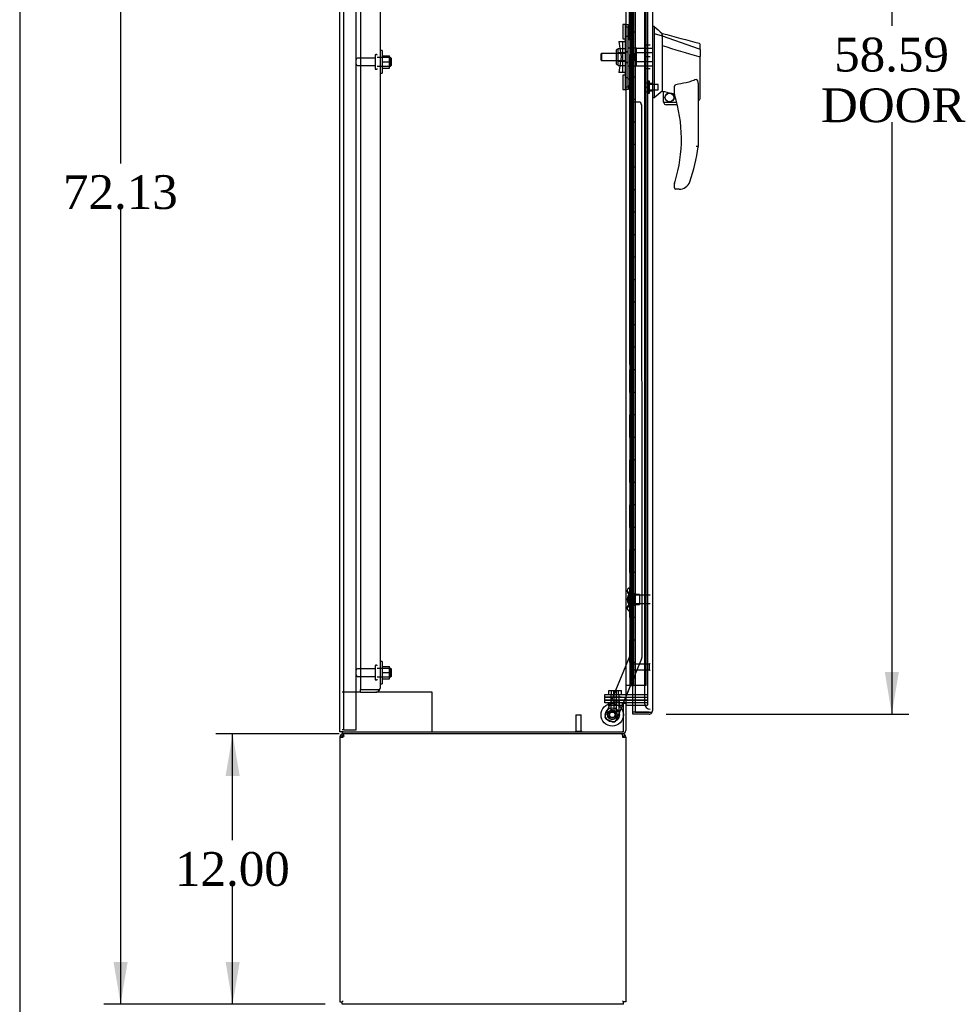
# Model space of a CAD drawing. Header units: inches. Extents: x 1 to 359, y -2 to 239.
# Tile 8 of 22: x 1 to 43, y 84 to 127. Entities that reach past the tile are written whole.
import ezdxf
from ezdxf.enums import TextEntityAlignment as Align
from ezdxf.lldxf.tags import DXFTag

# ---------------------------------------------------------------- set-up
doc = ezdxf.new("R2010")
doc.units = ezdxf.units.IN
doc.header["$MEASUREMENT"] = 0
for name, color, linetype in [('COM43133', 7, 'Continuous'), ('COM50521', 7, 'Continuous'), ('COM54746-56', 7, 'Continuous'), ('COM54928-3', 7, 'Continuous'), ('COM55702-58', 7, 'Continuous'), ('COM70096', 7, 'Continuous'), ('COM70099', 7, 'Continuous'), ('COM70219', 7, 'Continuous'), ('COM70838', 7, 'Continuous'), ('COM70839-2', 7, 'Continuous'), ('COM71153-2', 7, 'Continuous'), ('COM71155-5', 7, 'Continuous'), ('COM71156-2', 7, 'Continuous'), ('Default', 7, 'Continuous'), ('GSK86006', 7, 'Continuous'), ('HAN13064', 7, 'Continuous'), ('HAN13064_NUT', 7, 'Continuous'), ('HAN13064_SCREW', 7, 'Continuous'), ('HAN_NUT', 7, 'Continuous'), ('NTS16540', 7, 'Continuous'), ('NTS166105', 7, 'Continuous'), ('NTS18147', 7, 'Continuous'), ('ROL87452', 7, 'Continuous'), ('RVT17786', 7, 'Continuous'), ('RVT19000', 7, 'Continuous'), ('SCC180005', 7, 'Continuous'), ('SPC87322', 7, 'Continuous'), ('STD21878', 7, 'Continuous'), ('STD26094', 7, 'Continuous'), ('STD26265', 7, 'Continuous'), ('WAF25059', 7, 'Continuous'), ('WAF25376', 7, 'Continuous'), ('WAM30038', 7, 'Continuous')]:
    doc.layers.add(name, color=color, linetype=linetype)
doc.styles.add('SEACAD_Times_New_Roman', font='times.ttf')
tags = doc.linetypes.add('HIDDEN2', pattern=[0.1875, 0.125, -0.0625]).pattern_tags.tags
tags[6:7] = [DXFTag(74, 4), DXFTag(75, 0), DXFTag(340, '0'), DXFTag(46, 0.0), DXFTag(50, 0.0), DXFTag(44, 0.0), DXFTag(45, 0.0)]
tags[4:5] = [DXFTag(74, 4), DXFTag(75, 0), DXFTag(340, '0'), DXFTag(46, 0.0), DXFTag(50, 0.0), DXFTag(44, 0.0), DXFTag(45, 0.0)]
doc.dimstyles.new('HAMMOND_(STH_-_300x200)', dxfattribs={"dimtxt": 1.5, "dimasz": 1.875, "dimexe": 0.75, "dimexo": 0.75, "dimgap": 0.375, "dimtad": 0, "dimtih": 1, "dimtoh": 1, "dimzin": 0, "dimdsep": 46, "dimtxsty": 'SEACAD_Times_New_Roman', "dimblk1": '_SE_FILLED', "dimblk2": '_SE_FILLED', "dimsah": 1, "dimcen": 0.75, "dimadec": 0, "dimazin": 0, "dimtfac": 0.8, "dimtofl": 0, "dimtmove": 0, "dimatfit": 3, "dimfxl": 1, "dimtolj": 1, "dimtzin": 0, "dimarcsym": 0})

# ---------------------------------------------------------------- blocks, each defined once
blk = doc.blocks.new('SE3')
at = {"layer": 'COM43133', "color": 7, "linetype": 'HIDDEN2'}
for p, q in [((16.45, 153.317), (16.45, 97.567)), ((17.325, 153.257), (17.325, 97.627)), ((16.45, 97.442), (16.45, 97.567)), ((16.45, 97.567), (17.14, 97.567)), ((16.45, 97.567), (17.14, 97.567)), ((17.14, 97.567), (17.14, 97.567)), ((17.14, 97.567), (17.222, 97.567)), ((17.14, 97.567), (17.289, 97.567)), ((17.222, 97.567), (17.289, 97.518)), ((17.325, 97.627), (17.325, 97.627)), ((17.325, 97.627), (17.325, 97.627)), ((17.325, 97.627), (17.325, 97.627)), ((16.45, 97.442), (17.14, 97.442))]:
    blk.add_line(p, q, dxfattribs=at)
for start, end in [(323.806, 359.8792), (359.9411, 0), (270, 323.806)]:
    blk.add_arc((17.14, 97.627), 0.185, start, end, dxfattribs=at)
blk.add_open_spline([(17.289, 97.567), (17.301, 97.577), (17.31, 97.587), (17.319, 97.602), (17.321, 97.607), (17.324, 97.617), (17.325, 97.622), (17.325, 97.627)], degree=3, knots=[0, 0, 0, 0, 0.5, 0.5, 0.75, 0.75, 1, 1, 1, 1], dxfattribs=at)
at = {"layer": 'COM50521', "color": 7, "linetype": 'HIDDEN2'}
for p, q in [((16.45, 97.442), (15.638, 97.442)), ((19.495, 97.442), (17.14, 97.442)), ((19.638, 97.442), (19.495, 97.442)), ((19.638, 95.692), (19.638, 97.442))]:
    blk.add_line(p, q, dxfattribs=at)
at = {"layer": 'COM54746-56', "color": 7, "linetype": 'HIDDEN2'}
for p, q in [((28.479, 153.766), (28.479, 97.766)), ((28.579, 97.766), (28.579, 153.766)), ((29.134, 97.766), (29.134, 153.766)), ((28.412, 127.766), (28.412, 126.766)), ((28.417, 126.766), (28.417, 127.766)), ((28.54, 127.766), (28.54, 126.766)), ((28.443, 126.766), (28.412, 126.766)), ((28.412, 126.766), (28.412, 125.766)), ((28.488, 126.766), (28.488, 125.766)), ((28.529, 126.766), (28.529, 125.766)), ((28.443, 125.766), (28.412, 125.766)), ((28.412, 125.766), (28.412, 124.766)), ((28.417, 124.766), (28.417, 125.766)), ((28.54, 125.766), (28.54, 124.766)), ((28.443, 124.766), (28.412, 124.766)), ((28.412, 124.766), (28.412, 123.766)), ((28.488, 124.766), (28.488, 123.766)), ((28.529, 124.766), (28.529, 123.766)), ((28.443, 123.766), (28.412, 123.766)), ((28.412, 123.766), (28.412, 122.766)), ((28.417, 122.766), (28.417, 123.766)), ((28.54, 123.766), (28.54, 122.766)), ((28.443, 122.766), (28.412, 122.766)), ((28.412, 122.766), (28.412, 121.766)), ((28.488, 122.766), (28.488, 121.766)), ((28.529, 122.766), (28.529, 121.766)), ((28.443, 121.766), (28.412, 121.766)), ((28.412, 121.766), (28.412, 120.766)), ((28.417, 120.766), (28.417, 121.766)), ((28.54, 121.766), (28.54, 120.766)), ((28.443, 120.766), (28.412, 120.766)), ((28.412, 120.766), (28.412, 119.766)), ((28.488, 120.766), (28.488, 119.766)), ((28.529, 120.766), (28.529, 119.766)), ((28.443, 119.766), (28.412, 119.766)), ((28.412, 119.766), (28.412, 118.766)), ((28.417, 118.766), (28.417, 119.766)), ((28.54, 119.766), (28.54, 118.766)), ((28.443, 118.766), (28.412, 118.766)), ((28.412, 118.766), (28.412, 117.766)), ((28.488, 118.766), (28.488, 117.766)), ((28.529, 118.766), (28.529, 117.766)), ((28.443, 117.766), (28.412, 117.766)), ((28.412, 117.766), (28.412, 116.766)), ((28.417, 116.766), (28.417, 117.766)), ((28.54, 117.766), (28.54, 116.766)), ((28.443, 116.766), (28.412, 116.766)), ((28.412, 116.766), (28.412, 115.766)), ((28.488, 116.766), (28.488, 115.766)), ((28.529, 116.766), (28.529, 115.766)), ((28.443, 115.766), (28.412, 115.766)), ((28.412, 115.766), (28.412, 114.766)), ((28.417, 114.766), (28.417, 115.766)), ((28.54, 115.766), (28.54, 114.766)), ((28.443, 114.766), (28.412, 114.766)), ((28.412, 114.766), (28.412, 113.766)), ((28.488, 114.766), (28.488, 113.766)), ((28.529, 114.766), (28.529, 113.766)), ((28.443, 113.766), (28.412, 113.766)), ((28.412, 113.766), (28.412, 112.766)), ((28.417, 112.766), (28.417, 113.766)), ((28.54, 113.766), (28.54, 112.766)), ((28.443, 112.766), (28.412, 112.766)), ((28.412, 112.766), (28.412, 111.766)), ((28.488, 112.766), (28.488, 111.766)), ((28.529, 112.766), (28.529, 111.766)), ((28.443, 111.766), (28.412, 111.766)), ((28.412, 111.766), (28.412, 110.766)), ((28.417, 110.766), (28.417, 111.766)), ((28.54, 111.766), (28.54, 110.766)), ((28.443, 110.766), (28.412, 110.766)), ((28.412, 110.766), (28.412, 109.766)), ((28.488, 110.766), (28.488, 109.766)), ((28.529, 110.766), (28.529, 109.766)), ((28.443, 109.766), (28.412, 109.766)), ((28.412, 109.766), (28.412, 108.766)), ((28.417, 108.766), (28.417, 109.766)), ((28.54, 109.766), (28.54, 108.766)), ((28.443, 108.766), (28.412, 108.766)), ((28.412, 108.766), (28.412, 107.766)), ((28.488, 108.766), (28.488, 107.766)), ((28.529, 108.766), (28.529, 107.766)), ((28.443, 107.766), (28.412, 107.766)), ((28.412, 107.766), (28.412, 106.766)), ((28.417, 106.766), (28.417, 107.766)), ((28.54, 107.766), (28.54, 106.766)), ((28.443, 106.766), (28.412, 106.766)), ((28.412, 106.766), (28.412, 105.766)), ((28.488, 106.766), (28.488, 105.766)), ((28.529, 106.766), (28.529, 105.766)), ((28.443, 105.766), (28.412, 105.766)), ((28.412, 105.766), (28.412, 104.766)), ((28.417, 104.766), (28.417, 105.766)), ((28.54, 105.766), (28.54, 104.766)), ((28.443, 104.766), (28.412, 104.766)), ((28.412, 104.766), (28.412, 103.766)), ((28.488, 104.766), (28.488, 103.766)), ((28.529, 104.766), (28.529, 103.766)), ((28.443, 103.766), (28.412, 103.766)), ((28.412, 103.766), (28.412, 102.766)), ((28.417, 102.766), (28.417, 103.766)), ((28.54, 103.766), (28.54, 102.766)), ((28.443, 102.766), (28.412, 102.766)), ((28.412, 102.766), (28.412, 101.766)), ((28.488, 102.766), (28.488, 101.766)), ((28.529, 102.766), (28.529, 101.766)), ((28.443, 101.766), (28.412, 101.766)), ((28.412, 101.766), (28.412, 100.766)), ((28.417, 100.766), (28.417, 101.766)), ((28.54, 101.766), (28.54, 100.766)), ((28.443, 100.766), (28.412, 100.766)), ((28.412, 100.766), (28.412, 99.766)), ((28.488, 100.766), (28.488, 99.766)), ((28.529, 100.766), (28.529, 99.766)), ((28.443, 99.766), (28.412, 99.766)), ((28.412, 99.766), (28.412, 98.766)), ((28.417, 98.766), (28.417, 99.766)), ((28.54, 99.766), (28.54, 98.766)), ((28.443, 98.766), (28.412, 98.766)), ((28.412, 98.766), (28.412, 97.766)), ((28.488, 98.766), (28.488, 97.766)), ((28.529, 98.766), (28.529, 97.766)), ((28.467, 97.731), (28.467, 97.757)), ((28.467, 97.757), (28.517, 97.757)), ((28.517, 97.731), (28.467, 97.731)), ((28.479, 97.766), (28.479, 97.757)), ((28.542, 97.757), (28.517, 97.757)), ((28.542, 97.731), (28.517, 97.731)), ((28.542, 97.757), (28.592, 97.757)), ((28.592, 97.731), (28.542, 97.731)), ((28.579, 97.757), (28.579, 97.766)), ((28.592, 97.757), (28.592, 97.731)), ((28.648, 97.766), (29.134, 97.766))]:
    blk.add_line(p, q, dxfattribs=at)
at = {"layer": 'COM54746-56', "color": 7, "linetype": 'Continuous'}
for p, q in [((28.443, 126.766), (28.443, 127.766)), ((28.646, 126.766), (28.646, 127.766)), ((28.646, 126.766), (28.443, 126.766)), ((28.646, 126.766), (28.443, 126.766)), ((28.443, 125.766), (28.443, 126.766)), ((28.646, 125.766), (28.646, 126.766)), ((28.646, 125.766), (28.443, 125.766)), ((28.646, 125.766), (28.443, 125.766)), ((28.443, 124.766), (28.443, 125.766)), ((28.646, 124.766), (28.646, 125.766)), ((28.646, 124.766), (28.443, 124.766)), ((28.646, 124.766), (28.443, 124.766)), ((28.443, 123.766), (28.443, 124.766)), ((28.646, 123.766), (28.646, 124.766)), ((28.646, 123.766), (28.443, 123.766)), ((28.646, 123.766), (28.443, 123.766)), ((28.443, 122.766), (28.443, 123.766)), ((28.646, 122.766), (28.646, 123.766)), ((28.646, 122.766), (28.443, 122.766)), ((28.646, 122.766), (28.443, 122.766)), ((28.443, 121.766), (28.443, 122.766)), ((28.646, 121.766), (28.646, 122.766)), ((28.646, 121.766), (28.443, 121.766)), ((28.646, 121.766), (28.443, 121.766)), ((28.443, 120.766), (28.443, 121.766)), ((28.646, 120.766), (28.646, 121.766)), ((28.646, 120.766), (28.443, 120.766)), ((28.646, 120.766), (28.443, 120.766)), ((28.443, 119.766), (28.443, 120.766)), ((28.646, 119.766), (28.646, 120.766)), ((28.646, 119.766), (28.443, 119.766)), ((28.646, 119.766), (28.443, 119.766)), ((28.443, 118.766), (28.443, 119.766)), ((28.646, 118.766), (28.646, 119.766)), ((28.646, 118.766), (28.443, 118.766)), ((28.646, 118.766), (28.443, 118.766)), ((28.443, 117.766), (28.443, 118.766)), ((28.646, 117.766), (28.646, 118.766)), ((28.646, 117.766), (28.443, 117.766)), ((28.646, 117.766), (28.443, 117.766)), ((28.443, 116.766), (28.443, 117.766)), ((28.646, 116.766), (28.646, 117.766)), ((28.646, 116.766), (28.443, 116.766)), ((28.646, 116.766), (28.443, 116.766)), ((28.443, 115.766), (28.443, 116.766)), ((28.646, 115.766), (28.646, 116.766)), ((28.646, 115.766), (28.443, 115.766)), ((28.646, 115.766), (28.443, 115.766)), ((28.443, 114.766), (28.443, 115.766)), ((28.646, 114.766), (28.646, 115.766)), ((28.646, 114.766), (28.443, 114.766)), ((28.646, 114.766), (28.443, 114.766)), ((28.443, 113.766), (28.443, 114.766)), ((28.646, 113.766), (28.646, 114.766)), ((28.646, 113.766), (28.443, 113.766)), ((28.646, 113.766), (28.443, 113.766)), ((28.443, 112.766), (28.443, 113.766)), ((28.646, 112.766), (28.646, 113.766)), ((28.646, 112.766), (28.443, 112.766)), ((28.646, 112.766), (28.443, 112.766)), ((28.443, 111.766), (28.443, 112.766)), ((28.646, 111.766), (28.646, 112.766)), ((28.646, 111.766), (28.443, 111.766)), ((28.646, 111.766), (28.443, 111.766)), ((28.443, 110.766), (28.443, 111.766)), ((28.646, 110.766), (28.646, 111.766)), ((28.646, 110.766), (28.443, 110.766)), ((28.646, 110.766), (28.443, 110.766)), ((28.443, 109.766), (28.443, 110.766)), ((28.646, 109.766), (28.646, 110.766)), ((28.646, 109.766), (28.443, 109.766)), ((28.646, 109.766), (28.443, 109.766)), ((28.443, 108.766), (28.443, 109.766)), ((28.646, 108.766), (28.646, 109.766)), ((28.646, 108.766), (28.443, 108.766)), ((28.646, 108.766), (28.443, 108.766)), ((28.443, 107.766), (28.443, 108.766)), ((28.646, 107.766), (28.646, 108.766)), ((28.646, 107.766), (28.443, 107.766)), ((28.646, 107.766), (28.443, 107.766)), ((28.443, 106.766), (28.443, 107.766)), ((28.646, 106.766), (28.646, 107.766)), ((28.646, 106.766), (28.443, 106.766)), ((28.646, 106.766), (28.443, 106.766)), ((28.443, 105.766), (28.443, 106.766)), ((28.646, 105.766), (28.646, 106.766)), ((28.646, 105.766), (28.443, 105.766)), ((28.646, 105.766), (28.443, 105.766)), ((28.443, 104.766), (28.443, 105.766)), ((28.646, 104.766), (28.646, 105.766)), ((28.646, 104.766), (28.443, 104.766)), ((28.646, 104.766), (28.443, 104.766)), ((28.443, 103.766), (28.443, 104.766)), ((28.646, 103.766), (28.646, 104.766)), ((28.646, 103.766), (28.443, 103.766)), ((28.646, 103.766), (28.443, 103.766)), ((28.443, 102.766), (28.443, 103.766)), ((28.646, 102.766), (28.646, 103.766)), ((28.646, 102.766), (28.443, 102.766)), ((28.646, 102.766), (28.443, 102.766)), ((28.443, 101.766), (28.443, 102.766)), ((28.646, 101.766), (28.646, 102.766)), ((28.646, 101.766), (28.443, 101.766)), ((28.646, 101.766), (28.443, 101.766)), ((28.443, 100.766), (28.443, 101.766)), ((28.646, 100.766), (28.646, 101.766)), ((28.646, 100.766), (28.443, 100.766)), ((28.646, 100.766), (28.443, 100.766)), ((28.443, 99.766), (28.443, 100.766)), ((28.646, 99.766), (28.646, 100.766)), ((28.646, 99.766), (28.443, 99.766)), ((28.646, 99.766), (28.443, 99.766)), ((28.443, 98.766), (28.443, 99.766)), ((28.646, 98.766), (28.646, 99.766)), ((28.646, 98.766), (28.443, 98.766)), ((28.443, 97.766), (28.443, 98.766)), ((28.646, 98.766), (28.443, 98.766)), ((28.646, 97.766), (28.646, 98.766)), ((28.231, 97.766), (28.443, 97.766)), ((28.443, 97.766), (28.646, 97.766)), ((28.646, 97.766), (28.648, 97.766))]:
    blk.add_line(p, q, dxfattribs=at)
at = {"layer": 'COM54928-3', "color": 7, "linetype": 'Continuous'}
for p, q in [((15.543, 95.454), (15.543, 83.692)), ((15.543, 95.454), (15.686, 95.454)), ((15.648, 95.483), (15.573, 95.541)), ((15.686, 95.541), (15.686, 95.597)), ((15.686, 95.454), (15.686, 95.541)), ((28.088, 95.541), (28.088, 95.597)), ((28.088, 95.541), (28.088, 95.454)), ((28.088, 95.454), (28.231, 95.454)), ((28.126, 95.483), (28.201, 95.541)), ((28.231, 95.454), (28.231, 83.692)), ((15.543, 83.692), (15.638, 83.692)), ((15.638, 83.692), (15.686, 83.74)), ((15.638, 83.692), (15.686, 83.74)), ((15.638, 83.597), (15.638, 83.692)), ((28.136, 83.597), (15.638, 83.597)), ((28.136, 83.692), (28.088, 83.74)), ((28.136, 83.692), (28.088, 83.74)), ((28.231, 83.692), (28.136, 83.692)), ((28.136, 83.597), (28.136, 83.692))]:
    blk.add_line(p, q, dxfattribs=at)
for centre, radius, start, end in [((15.686, 95.454), 0.143, 142.4162, 180), ((15.686, 95.454), 0.143, 90, 142.4161), ((15.686, 95.454), 0.048, 142.4162, 180), ((15.686, 95.454), 0.048, 90, 142.4162), ((28.088, 95.454), 0.143, 37.5839, 90), ((28.088, 95.454), 0.048, 37.5838, 90), ((28.088, 95.454), 0.048, 0, 37.5838), ((28.088, 95.454), 0.143, 0, 37.5838)]:
    blk.add_arc(centre, radius, start, end, dxfattribs=at)
at = {"layer": 'COM54928-3', "color": 7, "linetype": 'HIDDEN2'}
blk.add_arc((15.748, 95.392), 0.11, 92.1547, 123.9357, dxfattribs=at)
at = {"layer": 'COM54928-3', "color": 7, "linetype": 'Continuous'}
for points in [[(15.744, 95.597), (15.734, 95.597), (15.724, 95.592), (15.705, 95.573), (15.696, 95.559), (15.686, 95.541)], [(28.088, 95.541), (28.079, 95.559), (28.069, 95.573), (28.05, 95.592), (28.04, 95.597), (28.031, 95.597)]]:
    blk.add_open_spline(points, degree=3, knots=[0, 0, 0, 0, 0.5, 0.5, 1, 1, 1, 1], dxfattribs=at)
at = {"layer": 'COM55702-58', "color": 7, "linetype": 'HIDDEN2'}
for p, q in [((15.71, 95.774), (15.71, 155.524)), ((16.263, 95.774), (16.263, 155.524)), ((15.71, 95.774), (15.638, 95.774)), ((15.71, 95.774), (15.826, 95.774)), ((15.826, 95.774), (16.076, 95.774)), ((16.076, 95.774), (16.263, 95.774))]:
    blk.add_line(p, q, dxfattribs=at)
at = {"layer": 'COM70096', "color": 7, "linetype": 'HIDDEN2'}
for p, q in [((27.299, 96.972), (27.299, 97.097)), ((27.299, 97.097), (28.049, 97.097)), ((29.198, 97.097), (28.049, 97.097)), ((28.049, 96.972), (27.299, 96.972)), ((28.088, 96.972), (28.049, 96.972))]:
    blk.add_line(p, q, dxfattribs=at)
at = {"layer": 'COM70099', "color": 7, "linetype": 'HIDDEN2'}
for p, q in [((27.299, 97.222), (27.299, 97.347)), ((27.299, 97.347), (28.049, 97.347)), ((28.049, 97.222), (27.299, 97.222)), ((28.049, 97.347), (29.198, 97.347)), ((28.049, 97.222), (29.198, 97.222))]:
    blk.add_line(p, q, dxfattribs=at)
at = {"layer": 'COM70219', "color": 7, "linetype": 'HIDDEN2'}
for p, q in [((29.073, 154.339), (29.073, 97.192)), ((29.073, 97.192), (29.073, 96.942))]:
    blk.add_line(p, q, dxfattribs=at)
blk.add_arc((29.323, 96.942), 0.25, 180, 270, dxfattribs=at)
at = {"layer": 'COM70838', "color": 7, "linetype": 'HIDDEN2'}
for p, q in [((28.216, 127.097), (28.341, 127.097)), ((28.216, 126.972), (28.216, 127.097)), ((28.216, 124.347), (28.216, 126.972)), ((28.341, 127.097), (28.341, 126.972)), ((28.341, 124.347), (28.341, 126.972)), ((27.929, 126.347), (28.099, 126.347)), ((27.929, 126.347), (28.029, 125.66)), ((28.099, 124.972), (28.099, 126.347)), ((28.099, 126.347), (28.202, 126.347)), ((28.029, 125.66), (27.929, 124.972)), ((28.099, 124.972), (27.929, 124.972)), ((28.213, 124.972), (28.099, 124.972)), ((28.216, 124.222), (28.216, 124.347)), ((28.341, 124.222), (28.216, 124.222)), ((28.341, 124.347), (28.341, 124.222))]:
    blk.add_line(p, q, dxfattribs=at)
for centre, start, end in [((28.099, 126.402), 331.9602, 0), ((28.099, 126.374), 346.4554, 0), ((28.099, 124.917), 0, 28.0398), ((28.099, 124.945), 0, 13.5446)]:
    blk.add_arc(centre, 0.117, start, end, dxfattribs=at)
at = {"layer": 'COM70839-2', "color": 7, "linetype": 'HIDDEN2'}
for p, q in [((28.403, 126.41), (28.416, 152.257)), ((28.473, 126.522), (28.473, 127.535)), ((28.403, 124.909), (28.416, 99.063)), ((28.403, 124.909), (28.403, 124.909)), ((28.473, 123.784), (28.473, 124.797)), ((28.473, 124.797), (28.473, 124.797)), ((28.81, 123.659), (28.599, 123.659)), ((28.81, 123.659), (28.599, 123.659)), ((28.935, 123.534), (28.947, 98.982)), ((28.935, 123.534), (28.935, 123.534)), ((28.416, 99.063), (27.317, 96.406)), ((28.416, 99.063), (27.317, 96.406)), ((28.938, 98.934), (27.807, 96.203)), ((28.938, 98.934), (28.126, 96.972)), ((28.113, 96.942), (27.807, 96.203)), ((27.644, 96.135), (27.384, 96.243)), ((27.644, 96.135), (27.384, 96.243))]:
    blk.add_line(p, q, dxfattribs=at)
at = {"layer": 'COM70839-2', "color": 7, "linetype": 'Continuous'}
blk.add_line((28.126, 96.972), (28.113, 96.942), dxfattribs=at)
at = {"layer": 'COM70839-2', "color": 7, "linetype": 'HIDDEN2'}
blk.add_circle((27.636, 96.443), 0.129, dxfattribs=at)
blk.add_circle((27.636, 96.443), 0.129, dxfattribs=at)
for centre, start, end in [((28.348, 126.522), 296.0744, 359.9705), ((28.348, 126.522), 296.0744, 359.9705), ((28.348, 124.797), 0.0295, 63.9256), ((28.348, 124.797), 0.0295, 63.9256), ((28.598, 123.784), 180.0295, 270.0295), ((28.598, 123.784), 180.0295, 270.0295), ((28.81, 123.534), 0.0295, 90.0295), ((28.81, 123.534), 0.0295, 90.0295), ((28.822, 98.982), 337.5175, 0.0295), ((27.432, 96.358), 157.5175, 247.5175), ((27.432, 96.358), 157.5175, 247.5175), ((27.692, 96.251), 247.5175, 337.5175), ((27.692, 96.251), 247.5175, 337.5175)]:
    blk.add_arc(centre, 0.125, start, end, dxfattribs=at)
at = {"layer": 'COM71153-2', "color": 7, "linetype": 'Continuous'}
for p, q in [((28.648, 154.964), (28.648, 96.567)), ((29.418, 154.916), (29.418, 96.615)), ((28.543, 96.567), (28.543, 96.877)), ((28.543, 96.472), (28.543, 96.567)), ((29.275, 96.567), (28.543, 96.567)), ((28.648, 96.567), (28.543, 96.567)), ((29.275, 96.472), (28.543, 96.472)), ((28.648, 96.567), (29.275, 96.567)), ((29.275, 96.567), (29.389, 96.567)), ((29.275, 96.567), (29.338, 96.567)), ((29.275, 96.567), (29.275, 96.567)), ((29.338, 96.567), (29.389, 96.528)), ((29.418, 96.615), (29.418, 96.615)), ((29.418, 96.615), (29.418, 96.615)), ((29.418, 96.615), (29.418, 96.615))]:
    blk.add_line(p, q, dxfattribs=at)
at = {"layer": 'COM71153-2', "color": 7, "linetype": 'HIDDEN2'}
blk.add_line((28.543, 96.877), (28.543, 154.442), dxfattribs=at)
at = {"layer": 'COM71153-2', "color": 7, "linetype": 'Continuous'}
for start, end in [(270, 322.4964), (322.4964, 359.8439), (359.9238, 0)]:
    blk.add_arc((29.275, 96.615), 0.143, start, end, dxfattribs=at)
blk.add_open_spline([(29.389, 96.567), (29.398, 96.575), (29.405, 96.583), (29.413, 96.595), (29.415, 96.599), (29.417, 96.607), (29.418, 96.611), (29.418, 96.615)], degree=3, knots=[0, 0, 0, 0, 0.5, 0.5, 0.75, 0.75, 1, 1, 1, 1], dxfattribs=at)
at = {"layer": 'COM71155-5', "color": 7, "linetype": 'Continuous'}
for p, q in [((15.543, 95.692), (15.543, 155.627)), ((28.231, 154.347), (28.231, 96.972)), ((28.088, 96.972), (28.088, 96.942)), ((28.231, 96.972), (28.088, 96.972)), ((28.088, 96.942), (28.136, 96.942)), ((28.136, 95.692), (28.136, 96.942)), ((28.231, 96.972), (28.279, 96.972)), ((28.648, 96.972), (28.279, 96.972)), ((15.686, 95.692), (15.543, 95.692)), ((15.686, 95.692), (28.136, 95.692))]:
    blk.add_line(p, q, dxfattribs=at)
at = {"layer": 'COM71155-5', "color": 7, "linetype": 'HIDDEN2'}
for p, q in [((29.198, 154.347), (29.198, 96.972)), ((29.198, 96.972), (28.648, 96.972))]:
    blk.add_line(p, q, dxfattribs=at)
at = {"layer": 'COM71156-2', "color": 7, "linetype": 'Continuous'}
for p, q in [((28.231, 96.942), (28.136, 96.942)), ((28.231, 96.942), (28.231, 95.74)), ((28.279, 96.877), (28.648, 96.877)), ((15.638, 95.692), (15.638, 95.597)), ((28.088, 95.597), (15.638, 95.597))]:
    blk.add_line(p, q, dxfattribs=at)
at = {"layer": 'COM71156-2', "color": 7, "linetype": 'HIDDEN2'}
for p in [(28.648, 96.877), (29.198, 96.972)]:
    blk.add_line(p, (29.198, 96.877), dxfattribs=at)
at = {"layer": 'COM71156-2', "color": 7, "linetype": 'Continuous'}
for centre, radius, start, end in [((28.279, 96.829), 0.143, 90, 127.7949), ((28.279, 96.829), 0.048, 90, 180), ((28.088, 95.74), 0.143, 270, 0)]:
    blk.add_arc(centre, radius, start, end, dxfattribs=at)
at = {"layer": 'COM71156-2', "color": 7, "linetype": 'HIDDEN2'}
blk.add_arc((28.088, 95.74), 0.048, 270, 0, dxfattribs=at)
at = {"layer": 'GSK86006', "color": 7, "linetype": 'HIDDEN2'}
for p, q in [((27.299, 97.097), (27.299, 97.222)), ((27.299, 97.222), (28.049, 97.222)), ((28.049, 97.097), (27.299, 97.097)), ((28.049, 97.222), (29.198, 97.222)), ((28.049, 97.097), (29.198, 97.097))]:
    blk.add_line(p, q, dxfattribs=at)
at = {"layer": 'HAN13064', "color": 7, "linetype": 'Continuous'}
for p, q in [((29.501, 127.01), (29.418, 127.01)), ((29.498, 127.01), (29.498, 126.848)), ((29.498, 126.848), (29.498, 126.762)), ((29.498, 126.762), (29.498, 126.703)), ((29.498, 126.703), (29.853, 126.597)), ((29.498, 126.703), (29.498, 124.271)), ((29.853, 126.637), (29.853, 126.71)), ((29.853, 126.637), (29.853, 126.612)), ((29.853, 126.612), (29.853, 126.597)), ((29.853, 126.597), (29.853, 126.166)), ((29.853, 126.597), (31.491, 126.026)), ((29.853, 126.166), (29.853, 124.668)), ((31.533, 125.991), (31.533, 126.213)), ((31.533, 125.991), (31.533, 125.678)), ((31.478, 125.676), (31.479, 125.676)), ((31.533, 123.81), (31.533, 125.678)), ((29.853, 124.668), (29.853, 124.399)), ((29.498, 124.271), (29.498, 123.987)), ((29.853, 124.399), (29.853, 124.186)), ((30.393, 124.003), (30.393, 124.277)), ((31.453, 124.349), (31.453, 121.677)), ((29.498, 123.84), (29.418, 123.84)), ((29.498, 123.987), (29.498, 123.84)), ((29.853, 124.186), (29.853, 124.159)), ((29.853, 124.159), (29.853, 124.141)), ((29.853, 124.141), (29.853, 124.14)), ((29.853, 124.14), (29.918, 124.124)), ((29.918, 123.66), (29.918, 124.126)), ((29.918, 123.66), (30.492, 123.66)), ((30.523, 123.535), (30.043, 123.535)), ((31.453, 123.753), (31.459, 123.752)), ((30.393, 119.845), (30.393, 120.023)), ((30.892, 119.873), (30.89, 119.875)), ((30.608, 119.785), (30.453, 119.785))]:
    blk.add_line(p, q, dxfattribs=at)
at = {"layer": 'HAN13064', "color": 7, "linetype": 'HIDDEN2'}
for p, q in [((28.716, 125.859), (28.716, 126.055)), ((28.716, 126.055), (29.418, 126.055)), ((27.165, 125.82), (27.135, 125.79)), ((27.135, 125.79), (27.135, 125.53)), ((27.135, 125.53), (27.165, 125.5)), ((27.165, 125.5), (27.165, 125.82)), ((28.216, 125.82), (27.165, 125.82)), ((28.591, 125.82), (28.716, 125.82)), ((28.591, 125.66), (28.591, 125.82)), ((28.591, 125.5), (28.591, 125.66)), ((28.716, 125.46), (28.716, 125.859)), ((28.716, 125.859), (29.418, 125.859)), ((27.165, 125.5), (28.216, 125.5)), ((28.591, 125.5), (28.716, 125.5)), ((28.716, 125.264), (28.716, 125.46)), ((28.716, 125.46), (29.418, 125.46)), ((28.716, 125.264), (29.418, 125.264)), ((29.418, 124.484), (29.293, 124.484)), ((29.293, 124.159), (29.418, 124.159))]:
    blk.add_line(p, q, dxfattribs=at)
at = {"layer": 'HAN13064', "color": 7, "linetype": 'Continuous'}
for radius in [0.202, 0.188]:
    blk.add_circle((30.179, 123.863), radius, dxfattribs=at)
for centre, radius, start, end in [((45.882, 146.038), 25.11, 229.2701, 230.3306), ((332.889, 1254.623), 1167.913, 254.961531, 255.045221), ((31.473, 126.213), 0.06, 0, 74.5788), ((66.264, 80.693), 56.686, 129.9653, 130.4351), ((30.453, 124.003), 0.06, 180, 197.895), ((24.289, 122.013), 6.417, 342.9898, 17.895), ((30.043, 123.66), 0.125, 180, 193.8865), ((30.043, 123.66), 0.125, 193.8865, 229.4642), ((30.043, 123.66), 0.125, 229.4642, 270), ((24.113, 122.612), 7.4, 340.2854, 352.739), ((30.453, 120.023), 0.06, 162.105, 180), ((30.453, 119.845), 0.06, 180, 270), ((30.608, 120.285), 0.5, 270, 304.5623), ((30.608, 120.285), 0.5, 304.5623, 340.2854)]:
    blk.add_arc(centre, radius, start, end, dxfattribs=at)
blk.add_ellipse((31.473, 123.81), major_axis=(-0.06, 0), ratio=0.999979, start_param=1.333204, end_param=3.141717, dxfattribs=at)
for points in [[(29.853, 126.166), (30.395, 126.003), (30.936, 125.84), (31.478, 125.676)], [(29.948, 124.122), (30.096, 124.09), (30.245, 124.058), (30.393, 124.025)]]:
    blk.add_open_spline(points, degree=3, dxfattribs=at)
for points, knots in [([(31.491, 126.026), (31.503, 126.023), (31.514, 126.019), (31.529, 126.007), (31.533, 125.999), (31.533, 125.991)], [0, 0, 0, 0, 0.5, 0.5, 1, 1, 1, 1]), ([(31.479, 125.676), (31.487, 125.676), (31.494, 125.676), (31.507, 125.676), (31.513, 125.677), (31.52, 125.677), (31.522, 125.677), (31.526, 125.677), (31.528, 125.677), (31.53, 125.678), (31.531, 125.678), (31.533, 125.678), (31.533, 125.678), (31.533, 125.678)], [0, 0, 0, 0, 0.25, 0.25, 0.5, 0.5, 0.625, 0.625, 0.75, 0.75, 0.875, 0.875, 1, 1, 1, 1]), ([(31.363, 124.66), (31.29, 124.631), (31.216, 124.605), (31.067, 124.557), (30.991, 124.536), (30.763, 124.479), (30.609, 124.45), (30.453, 124.428)], [0, 0, 0, 0, 0.25, 0.25, 0.5, 0.5, 1, 1, 1, 1]), ([(31.363, 124.66), (31.365, 124.661), (31.367, 124.662), (31.37, 124.662), (31.372, 124.662), (31.378, 124.662), (31.382, 124.66), (31.388, 124.656), (31.391, 124.654), (31.396, 124.648), (31.398, 124.645), (31.404, 124.636), (31.407, 124.63), (31.414, 124.617), (31.416, 124.61), (31.424, 124.59), (31.427, 124.576), (31.434, 124.548), (31.437, 124.534), (31.444, 124.491), (31.448, 124.463), (31.452, 124.406), (31.453, 124.377), (31.453, 124.349)], [0, 0, 0, 0, 0.015625, 0.015625, 0.03125, 0.03125, 0.0625, 0.0625, 0.09375, 0.09375, 0.125, 0.125, 0.1875, 0.1875, 0.25, 0.25, 0.375, 0.375, 0.5, 0.5, 0.75, 0.75, 1, 1, 1, 1]), ([(30.393, 124.277), (30.393, 124.284), (30.393, 124.291), (30.394, 124.305), (30.395, 124.311), (30.398, 124.332), (30.401, 124.346), (30.409, 124.373), (30.414, 124.387), (30.424, 124.406), (30.428, 124.412), (30.436, 124.42), (30.439, 124.422), (30.446, 124.426), (30.449, 124.428), (30.453, 124.428)], [0, 0, 0, 0, 0.125, 0.125, 0.25, 0.25, 0.5, 0.5, 0.75, 0.75, 0.875, 0.875, 0.9375, 0.9375, 1, 1, 1, 1]), ([(29.918, 124.126), (29.918, 124.126), (29.919, 124.126), (29.922, 124.126), (29.924, 124.126), (29.933, 124.125), (29.94, 124.124), (29.948, 124.122)], [0, 0, 0, 0, 0.25, 0.25, 0.5, 0.5, 1, 1, 1, 1]), ([(31.453, 121.677), (31.453, 121.677), (31.453, 121.677), (31.45, 121.677), (31.448, 121.677), (31.444, 121.677), (31.441, 121.678), (31.435, 121.678), (31.431, 121.678), (31.418, 121.679), (31.408, 121.68), (31.392, 121.681), (31.387, 121.681), (31.375, 121.682), (31.369, 121.682), (31.363, 121.683)], [0, 0, 0, 0, 0.125, 0.125, 0.25, 0.25, 0.375, 0.375, 0.5, 0.5, 0.75, 0.75, 0.875, 0.875, 1, 1, 1, 1]), ([(30.396, 120.041), (30.396, 120.041), (30.396, 120.042), (30.397, 120.045), (30.398, 120.046), (30.399, 120.051), (30.401, 120.055), (30.404, 120.067), (30.407, 120.076), (30.415, 120.101), (30.42, 120.118), (30.426, 120.136)], [0, 0, 0, 0, 0.0625, 0.0625, 0.125, 0.125, 0.25, 0.25, 0.5, 0.5, 1, 1, 1, 1])]:
    blk.add_open_spline(points, degree=3, knots=knots, dxfattribs=at)
at = {"layer": 'HAN13064_NUT', "color": 7, "linetype": 'HIDDEN2'}
for p, q in [((27.811, 125.962), (27.811, 125.357)), ((27.891, 125.992), (27.841, 125.992)), ((27.891, 126.044), (28.216, 126.044)), ((27.891, 125.948), (27.891, 126.044)), ((27.891, 125.852), (27.891, 125.948)), ((27.891, 125.852), (28.216, 125.852)), ((27.891, 125.66), (27.891, 125.852)), ((27.891, 125.468), (27.891, 125.66)), ((27.841, 125.327), (27.891, 125.327)), ((27.891, 125.468), (28.216, 125.468)), ((27.891, 125.372), (27.891, 125.468)), ((27.891, 125.276), (27.891, 125.372)), ((27.891, 125.276), (28.216, 125.276))]:
    blk.add_line(p, q, dxfattribs=at)
for centre, start, end in [((27.841, 125.962), 90, 180), ((27.841, 125.357), 180, 270)]:
    blk.add_arc(centre, 0.03, start, end, dxfattribs=at)
at = {"layer": 'HAN13064_SCREW', "color": 7, "linetype": 'HIDDEN2'}
for p, q in [((29.086, 124.514), (29.223, 124.514)), ((29.086, 124.514), (29.086, 124.322)), ((29.086, 124.322), (29.223, 124.322)), ((29.086, 124.322), (29.086, 124.129)), ((29.223, 124.059), (29.223, 124.584)), ((29.293, 124.584), (29.223, 124.584)), ((29.293, 124.059), (29.293, 124.584)), ((29.668, 124.438), (29.293, 124.438)), ((29.293, 124.206), (29.668, 124.206)), ((29.668, 124.206), (29.668, 124.438)), ((29.086, 124.129), (29.223, 124.129)), ((29.223, 124.059), (29.293, 124.059))]:
    blk.add_line(p, q, dxfattribs=at)
at = {"layer": 'HAN_NUT', "color": 7, "linetype": 'HIDDEN2'}
for p, q in [((29.108, 126.19), (29.108, 125.66)), ((29.323, 126.19), (29.108, 126.19)), ((29.108, 125.66), (29.108, 125.13)), ((29.323, 125.66), (29.108, 125.66)), ((29.323, 125.13), (29.108, 125.13))]:
    blk.add_line(p, q, dxfattribs=at)
at = {"layer": 'NTS16540', "color": 7, "linetype": 'HIDDEN2'}
for p, q in [((27.448, 96.972), (27.448, 96.872)), ((27.448, 96.872), (27.573, 96.872)), ((27.552, 97.002), (27.552, 96.972)), ((27.562, 97.012), (27.687, 97.012)), ((27.573, 96.972), (27.573, 96.872)), ((27.573, 96.872), (28.073, 96.872)), ((27.677, 97.002), (27.677, 96.972)), ((27.96, 97.012), (27.687, 97.012)), ((27.845, 96.972), (27.845, 97.002)), ((27.948, 96.972), (27.948, 96.872)), ((27.97, 96.972), (27.97, 97.002)), ((28.073, 96.972), (28.073, 96.872))]:
    blk.add_line(p, q, dxfattribs=at)
for centre, start, end in [((27.562, 97.002), 90, 180), ((27.687, 97.002), 90, 180), ((27.835, 97.002), 0, 90), ((27.96, 97.002), 0, 90)]:
    blk.add_arc(centre, 0.01, start, end, dxfattribs=at)
at = {"layer": 'NTS166105', "color": 7, "linetype": 'HIDDEN2'}
for p, q in [((17.421, 125.718), (17.741, 125.718)), ((17.741, 125.443), (17.741, 125.718)), ((17.421, 125.443), (17.741, 125.443)), ((17.421, 125.168), (17.741, 125.168)), ((17.741, 125.168), (17.741, 125.443)), ((17.421, 98.593), (17.741, 98.593)), ((17.741, 98.318), (17.741, 98.593)), ((17.421, 98.318), (17.741, 98.318)), ((17.421, 98.043), (17.741, 98.043)), ((17.741, 98.043), (17.741, 98.318))]:
    blk.add_line(p, q, dxfattribs=at)
at = {"layer": 'NTS18147', "color": 7, "linetype": 'HIDDEN2'}
for p, q in [((28.29, 101.968), (28.29, 101.913)), ((28.352, 102.062), (28.352, 102.067)), ((28.415, 102.067), (28.352, 102.067)), ((28.352, 102.062), (28.415, 102.062)), ((28.415, 102.062), (28.415, 102.067)), ((28.415, 101.874), (28.415, 102.062)), ((28.352, 101.874), (28.352, 101.756)), ((28.415, 101.874), (28.352, 101.874)), ((28.352, 101.756), (28.415, 101.756)), ((28.415, 101.756), (28.415, 101.874)), ((28.852, 101.787), (28.415, 101.787)), ((28.415, 101.378), (28.415, 101.756)), ((28.852, 101.787), (28.852, 101.347)), ((28.29, 101.221), (28.29, 101.166)), ((28.352, 101.378), (28.352, 101.26)), ((28.415, 101.378), (28.352, 101.378)), ((28.352, 101.26), (28.415, 101.26)), ((28.352, 101.072), (28.352, 101.067)), ((28.415, 101.072), (28.352, 101.072)), ((28.352, 101.067), (28.415, 101.067)), ((28.415, 101.26), (28.415, 101.378)), ((28.415, 101.347), (28.852, 101.347)), ((28.415, 101.072), (28.415, 101.26)), ((28.415, 101.072), (28.415, 101.067))]:
    blk.add_line(p, q, dxfattribs=at)
blk.add_arc((28.608, 101.567), 0.318, 143.6338, 216.3662, dxfattribs=at)
for centre, start_param, end_param in [((28.608, 101.968), 2.506883, 3.776302), ((28.608, 101.913), 3.141593, 3.776302), ((28.608, 101.166), 2.506883, 3.776302), ((28.608, 101.221), 2.506883, 3.141593)]:
    blk.add_ellipse(centre, major_axis=(0.318, 0), ratio=0.5, start_param=start_param, end_param=end_param, dxfattribs=at)
at = {"layer": 'ROL87452', "color": 7, "linetype": 'HIDDEN2'}
for radius in [0.5, 0.206]:
    blk.add_circle((27.636, 96.443), radius, dxfattribs=at)
for start, end in [(81.625, 91.2306), (344.4293, 0), (0, 8.2689)]:
    blk.add_arc((27.636, 96.443), 0.5, start, end, dxfattribs=at)
at = {"layer": 'RVT17786', "color": 7, "linetype": 'HIDDEN2'}
for radius in [0.217, 0.125]:
    blk.add_circle((27.636, 96.443), radius, dxfattribs=at)
for start, end in [(88.8794, 100.9034), (169.5364, 200.205)]:
    blk.add_arc((27.636, 96.443), 0.217, start, end, dxfattribs=at)
at = {"layer": 'RVT19000', "color": 7, "linetype": 'HIDDEN2'}
for p, q in [((28.103, 127.098), (28.103, 126.473)), ((28.216, 127.098), (28.103, 127.098)), ((28.216, 127.098), (28.216, 127.097)), ((28.341, 126.98), (28.216, 126.98)), ((28.553, 126.926), (28.341, 126.926)), ((28.553, 126.926), (28.553, 126.645)), ((28.103, 126.473), (28.216, 126.473)), ((28.216, 126.59), (28.341, 126.59)), ((28.341, 126.645), (28.553, 126.645)), ((28.103, 124.847), (28.103, 124.222)), ((28.216, 124.847), (28.103, 124.847)), ((28.341, 124.729), (28.216, 124.729)), ((28.553, 124.675), (28.341, 124.675)), ((28.553, 124.675), (28.553, 124.394)), ((28.103, 124.222), (28.216, 124.222)), ((28.216, 124.339), (28.341, 124.339)), ((28.216, 124.222), (28.216, 124.222)), ((28.341, 124.394), (28.553, 124.394))]:
    blk.add_line(p, q, dxfattribs=at)
at = {"layer": 'SCC180005', "color": 7, "linetype": 'HIDDEN2'}
for p, q in [((27.482, 97.521), (27.607, 97.521)), ((27.482, 97.347), (27.482, 97.521)), ((27.607, 97.521), (27.823, 97.521)), ((27.607, 97.347), (27.607, 97.521)), ((27.698, 97.347), (27.698, 97.521)), ((27.823, 97.521), (28.039, 97.521)), ((27.823, 97.347), (27.823, 97.521)), ((27.914, 97.347), (27.914, 97.521)), ((28.039, 97.347), (28.039, 97.521)), ((27.575, 97.347), (27.575, 96.597)), ((27.7, 97.347), (27.7, 96.597)), ((27.821, 96.597), (27.821, 97.347)), ((27.946, 96.597), (27.946, 97.347)), ((27.7, 96.597), (27.575, 96.597)), ((27.946, 96.597), (27.7, 96.597))]:
    blk.add_line(p, q, dxfattribs=at)
at = {"layer": 'SPC87322', "color": 7, "linetype": 'HIDDEN2'}
for p, q in [((28.716, 126.052), (28.341, 126.052)), ((28.216, 125.897), (28.341, 125.897)), ((28.216, 125.887), (28.341, 125.887)), ((28.216, 125.432), (28.341, 125.432)), ((28.216, 125.422), (28.341, 125.422)), ((28.341, 125.267), (28.716, 125.267))]:
    blk.add_line(p, q, dxfattribs=at)
at = {"layer": 'STD21878', "color": 7, "linetype": 'HIDDEN2'}
for p, q in [((28.573, 98.442), (28.573, 98.692)), ((29.292, 98.692), (28.573, 98.692)), ((28.573, 98.442), (29.292, 98.442)), ((29.292, 98.427), (29.292, 98.708)), ((29.323, 98.708), (29.292, 98.708)), ((29.292, 98.427), (29.323, 98.427)), ((26.011, 96.442), (26.261, 96.442)), ((26.011, 96.442), (26.011, 95.723)), ((26.261, 95.723), (26.261, 96.442)), ((25.996, 95.723), (26.277, 95.723)), ((25.996, 95.723), (25.996, 95.692)), ((26.277, 95.692), (26.277, 95.723))]:
    blk.add_line(p, q, dxfattribs=at)
at = {"layer": 'STD26094', "color": 7, "linetype": 'HIDDEN2'}
for p, q in [((17.1, 125.607), (16.323, 125.607)), ((17.1, 125.737), (17.1, 125.147)), ((17.17, 125.767), (17.13, 125.767)), ((17.788, 125.63), (17.2, 125.63)), ((17.788, 125.63), (17.788, 125.255)), ((17.825, 125.592), (17.788, 125.63)), ((17.825, 125.292), (17.825, 125.592)), ((16.323, 125.277), (17.1, 125.277)), ((17.13, 125.117), (17.17, 125.117)), ((17.2, 125.255), (17.788, 125.255)), ((17.788, 125.255), (17.825, 125.292)), ((17.1, 98.482), (16.323, 98.482)), ((17.1, 98.612), (17.1, 98.022)), ((17.17, 98.642), (17.13, 98.642)), ((17.788, 98.505), (17.2, 98.505)), ((17.788, 98.505), (17.788, 98.13)), ((17.825, 98.467), (17.788, 98.505)), ((17.825, 98.167), (17.825, 98.467)), ((16.323, 98.152), (17.1, 98.152)), ((17.13, 97.992), (17.17, 97.992)), ((17.2, 98.13), (17.788, 98.13)), ((17.788, 98.13), (17.825, 98.167))]:
    blk.add_line(p, q, dxfattribs=at)
for centre, radius, start, end in [((16.323, 125.547), 0.06, 90, 180), ((17.13, 125.737), 0.03, 90, 180), ((17.17, 125.737), 0.03, 0, 90), ((16.323, 125.337), 0.06, 180, 270), ((17.13, 125.147), 0.03, 180, 270), ((17.17, 125.147), 0.03, 270, 0), ((16.323, 98.422), 0.06, 90, 180), ((17.13, 98.612), 0.03, 90, 180), ((17.17, 98.612), 0.03, 0, 90), ((16.323, 98.212), 0.06, 180, 270), ((17.13, 98.022), 0.03, 180, 270), ((17.17, 98.022), 0.03, 270, 0)]:
    blk.add_arc(centre, radius, start, end, dxfattribs=at)
at = {"layer": 'STD26265', "color": 7, "linetype": 'HIDDEN2'}
for p, q in [((28.358, 101.752), (28.323, 101.717)), ((28.323, 101.717), (28.323, 101.417)), ((28.358, 101.382), (28.358, 101.752)), ((29.323, 101.752), (28.358, 101.752)), ((28.323, 101.417), (28.358, 101.382)), ((28.358, 101.382), (29.323, 101.382))]:
    blk.add_line(p, q, dxfattribs=at)
at = {"layer": 'WAF25059', "color": 7, "linetype": 'HIDDEN2'}
for p, q in [((17.421, 125.942), (17.325, 125.942)), ((17.421, 125.942), (17.421, 124.942)), ((17.325, 124.942), (17.421, 124.942)), ((17.421, 98.817), (17.325, 98.817)), ((17.421, 98.817), (17.421, 97.817)), ((17.325, 97.817), (17.421, 97.817))]:
    blk.add_line(p, q, dxfattribs=at)
at = {"layer": 'WAF25376', "color": 7, "linetype": 'HIDDEN2'}
for radius in [0.315, 0.14, 0.14]:
    blk.add_circle((27.636, 96.443), radius, dxfattribs=at)
for start, end in [(171.3396, 188.5832), (266.5627, 278.7337)]:
    blk.add_arc((27.636, 96.443), 0.315, start, end, dxfattribs=at)
at = {"layer": 'WAM30038', "color": 7, "linetype": 'HIDDEN2'}
for p, q in [((28.54, 101.192), (28.54, 101.942)), ((28.564, 101.942), (28.54, 101.942)), ((28.564, 101.192), (28.564, 101.942)), ((28.579, 101.749), (28.612, 101.728)), ((28.628, 101.741), (28.583, 101.769)), ((28.583, 101.744), (28.628, 101.716)), ((28.628, 101.585), (28.583, 101.585)), ((28.583, 101.55), (28.628, 101.55)), ((28.612, 101.728), (28.628, 101.741)), ((28.628, 101.795), (28.628, 101.741)), ((28.628, 101.716), (28.628, 101.585)), ((28.628, 101.55), (28.628, 101.418)), ((28.54, 101.192), (28.564, 101.192)), ((28.628, 101.418), (28.583, 101.39)), ((28.583, 101.365), (28.628, 101.393)), ((28.612, 101.406), (28.584, 101.388)), ((28.628, 101.393), (28.612, 101.406)), ((28.628, 101.393), (28.628, 101.339))]:
    blk.add_line(p, q, dxfattribs=at)
for centre, radius, start, end in [((29.151, 102.473), 0.854, 226.5547, 228.2901), ((28.582, 101.566), 0.0182, 87.1609, 177.9942), ((28.582, 101.568), 0.0181, 181.7718, 273.073), ((29.148, 100.664), 0.85, 131.7058, 133.4493)]:
    blk.add_arc(centre, radius, start, end, dxfattribs=at)
for points, knots in [([(28.564, 101.769), (28.564, 101.767), (28.565, 101.765), (28.567, 101.76), (28.569, 101.757), (28.574, 101.751), (28.579, 101.747), (28.583, 101.744)], [0, 0, 0, 0, 0.25, 0.25, 0.5, 0.5, 1, 1, 1, 1]), ([(28.583, 101.769), (28.581, 101.77), (28.579, 101.772), (28.575, 101.773), (28.573, 101.774), (28.57, 101.774), (28.57, 101.774), (28.569, 101.774)], [0, 0, 0, 0, 0.25, 0.25, 0.5, 0.5, 0.5626015, 0.5626015, 0.5626015, 0.5626015]), ([(28.583, 101.835), (28.585, 101.833), (28.587, 101.832), (28.589, 101.83), (28.602, 101.818), (28.615, 101.807), (28.628, 101.795)], [0, 0, 0, 0, 0.141448, 0.141448, 0.141448, 1, 1, 1, 1]), ([(28.583, 101.39), (28.581, 101.388), (28.579, 101.387), (28.575, 101.383), (28.573, 101.381), (28.569, 101.377), (28.567, 101.374), (28.565, 101.37), (28.564, 101.367), (28.564, 101.365)], [0, 0, 0, 0, 0.25, 0.25, 0.5, 0.5, 0.75, 0.75, 1, 1, 1, 1]), ([(28.569, 101.36), (28.57, 101.36), (28.57, 101.36), (28.574, 101.36), (28.579, 101.362), (28.583, 101.365)], [0.4389304, 0.4389304, 0.4389304, 0.4389304, 0.5, 0.5, 1, 1, 1, 1]), ([(28.628, 101.339), (28.615, 101.327), (28.602, 101.316), (28.589, 101.304), (28.587, 101.303), (28.585, 101.301), (28.583, 101.299)], [0, 0, 0, 0, 0.858552, 0.858552, 0.858552, 1, 1, 1, 1])]:
    blk.add_open_spline(points, degree=3, knots=knots, dxfattribs=at)
blk = doc.blocks.new('DMBLK4433')
at = {"layer": 'Default', "linetype": 'Continuous'}
for points in [[(5.488, 153.847), (6.113, 153.847), (5.801, 155.722)], [(5.488, 85.472), (5.801, 83.597), (6.113, 85.472)]]:
    blk.add_hatch(color=7, dxfattribs=at).paths.add_polyline_path(points)
at = {"layer": 'Default', "color": 7, "linetype": 'Continuous'}
for p, q in [((14.888, 155.722), (5.051, 155.722)), ((5.801, 155.722), (5.801, 120.935)), ((5.801, 118.91), (5.801, 83.597)), ((14.888, 83.597), (5.051, 83.597))]:
    blk.add_line(p, q, dxfattribs=at)
at = {"layer": 'Default', "color": 7, "linetype": 'Continuous', "style": 'SEACAD_Times_New_Roman'}
blk.add_text('72.13', height=1.5, dxfattribs=at).set_placement((3.242, 120.41), align=Align.TOP_LEFT)
blk = doc.blocks.new('_SE_FILLED')
at = {"color": 0}
blk.add_line((0, 0), (-1, 0), dxfattribs=at)
blk.add_solid([(0, 0), (-1, -0.1665), (-1, 0.1665), (0, 0)], dxfattribs=at)
blk = doc.blocks.new('DMBLK4434')
at = {"layer": 'Default', "linetype": 'Continuous'}
for points in [[(40.362, 153.184), (40.049, 155.059), (39.737, 153.184)], [(40.362, 98.347), (39.737, 98.347), (40.049, 96.472)]]:
    blk.add_hatch(color=7, dxfattribs=at).paths.add_polyline_path(points)
at = {"layer": 'Default', "color": 7, "linetype": 'Continuous'}
for p, q in [((30.025, 155.059), (40.799, 155.059)), ((40.049, 155.059), (40.049, 127.041)), ((40.049, 122.766), (40.049, 96.472)), ((30.025, 96.472), (40.799, 96.472))]:
    blk.add_line(p, q, dxfattribs=at)
at = {"layer": 'Default', "color": 7, "linetype": 'Continuous', "style": 'SEACAD_Times_New_Roman'}
for s, p in [('58.59', (37.49, 126.516)), ('DOOR', (36.904, 124.266))]:
    blk.add_text(s, height=1.5, dxfattribs=at).set_placement(p, align=Align.TOP_LEFT)
blk = doc.blocks.new('DMBLK4447')
at = {"layer": 'Default', "linetype": 'Continuous'}
for points in [[(10.464, 93.722), (11.089, 93.722), (10.776, 95.597)], [(10.464, 85.472), (10.776, 83.597), (11.089, 85.472)]]:
    blk.add_hatch(color=7, dxfattribs=at).paths.add_polyline_path(points)
at = {"layer": 'Default', "color": 7, "linetype": 'Continuous'}
for p, q in [((15.513, 95.597), (10.026, 95.597)), ((10.776, 90.872), (10.776, 95.597)), ((10.776, 83.597), (10.776, 88.847)), ((14.888, 83.597), (10.026, 83.597))]:
    blk.add_line(p, q, dxfattribs=at)
at = {"layer": 'Default', "color": 7, "linetype": 'Continuous', "style": 'SEACAD_Times_New_Roman'}
blk.add_text('12.00', height=1.5, dxfattribs=at).set_placement((8.217, 90.347), align=Align.TOP_LEFT)
blk = doc.blocks.new('BORDER')
at = {"layer": 'Default', "color": 7, "linetype": 'Continuous'}
blk.add_line((-41.86, 27.86), (-41.86, 0), dxfattribs=at)

msp = doc.modelspace()

# ---------------------------------------------------------------- block references
at = {"layer": 'Default', "color": 7, "xscale": 8.55, "yscale": 8.55, "zscale": 8.55}
msp.add_blockref('BORDER', (359.223, 0.67), dxfattribs=at)
at = {"layer": 'Default'}
msp.add_blockref('SE3', (0, 0), dxfattribs=at)

# ---------------------------------------------------------------- dimensions: what is measured, and where the dimension line sits
at = {"layer": 'Default', "color": 7, "linetype": 'Continuous'}
for base, p1, p2, angle, text, picture, middle, dimtype in [((5.800926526, 155.722068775), (15.638088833, 155.722068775), (15.638167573, 83.597068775), 270.000062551, '\\A1;<>', 'DMBLK4433', (5.800926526, 119.659569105), 161), ((40.049, 155.059), (28.543, 155.059), (28.543, 96.472), 270, '\\A1;<>\\PDOOR', 'DMBLK4434', (40.049, 125.766), 161), ((10.776, 95.597), (15.638, 83.597), (16.263, 95.597), 90, '\\A1;<>', 'DMBLK4447', (10.776, 89.597), 160)]:
    dim = msp.add_linear_dim(base=base, p1=p1, p2=p2, angle=angle, text=text, dimstyle='HAMMOND_(STH_-_300x200)', dxfattribs=at)
    dim.commit()
    dim.dimension.update_dxf_attribs({"geometry": picture, "text_midpoint": middle, "dimtype": dimtype})

doc.saveas('drawing.dxf')
